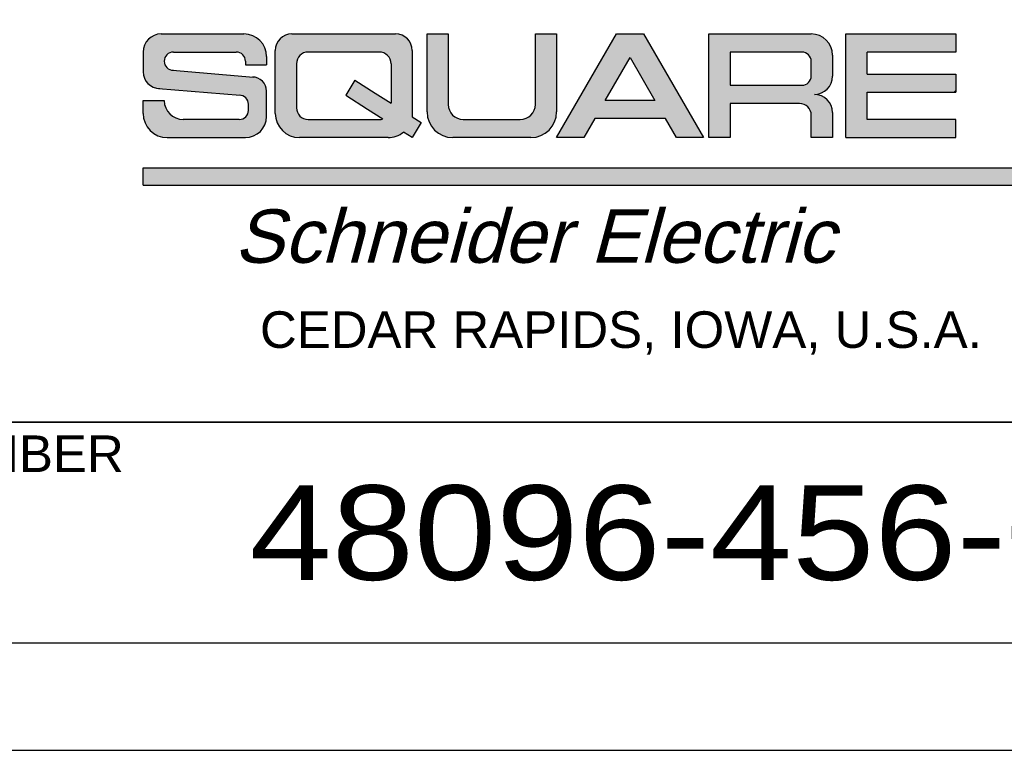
# Model space of a CAD drawing. Extents: x 0 to 17, y 0 to 11.
# Tile 44 of 67: x 14.3 to 15.9, y 0 to 1.2. Entities that reach past the tile are written whole.
import ezdxf
from ezdxf.enums import TextEntityAlignment as Align

# ---------------------------------------------------------------- set-up
doc = ezdxf.new("R2010")
doc.units = 0
doc.header["$LTSCALE"] = 0.935
doc.layers.get('0').update_dxf_attribs({"linetype": 'CONTINUOUS'})
doc.styles.add('TEXTSTYLE_0', font='arial.ttf', dxfattribs={"width": 0.8})
doc.styles.add('TEXTSTYLE_2', font='txt', dxfattribs={"width": 0.8})

# ---------------------------------------------------------------- blocks, each defined once
blk = doc.blocks.new('SQD_LOGO_BL0')
at = {"color": 2, "linetype": 'CONTINUOUS'}
for p, q in [((14.5399, 1.1849), (14.6766, 1.1849)), ((14.7561, 1.1849), (14.9276, 1.1849)), ((14.9796, 1.0559), (14.9796, 1.1849)), ((14.9796, 1.1849), (15.0146, 1.1849)), ((14.9796, 1.0559), (14.9796, 1.1849)), ((14.9796, 1.1849), (15.0146, 1.1849)), ((15.0146, 1.1849), (15.0146, 1.0684)), ((15.0146, 1.1849), (15.0146, 1.0684)), ((15.1589, 1.0684), (15.1589, 1.1849)), ((15.1589, 1.1849), (15.1939, 1.1849)), ((15.1589, 1.0684), (15.1589, 1.1849)), ((15.1589, 1.1849), (15.1939, 1.1849)), ((15.1939, 1.1849), (15.1939, 1.0559)), ((15.1939, 1.1849), (15.1939, 1.0559)), ((15.1939, 1.0134), (15.293, 1.1849)), ((15.1939, 1.0134), (15.293, 1.1849)), ((15.293, 1.1849), (15.338, 1.1849)), ((15.293, 1.1849), (15.338, 1.1849)), ((15.338, 1.1849), (15.4371, 1.0134)), ((15.338, 1.1849), (15.4371, 1.0134)), ((15.4461, 1.0134), (15.4461, 1.1849)), ((15.4461, 1.1849), (15.6154, 1.1849)), ((15.4461, 1.0134), (15.4461, 1.1849)), ((15.4461, 1.1849), (15.6154, 1.1849)), ((15.6726, 1.1849), (15.8546, 1.1849)), ((15.6726, 1.0134), (15.6726, 1.1849)), ((15.8546, 1.1849), (15.8546, 1.1549)), ((14.7286, 1.0534), (14.7286, 1.1574)), ((14.9551, 1.1574), (14.9551, 1.0479)), ((14.5099, 1.1549), (14.5099, 1.1222)), ((14.56, 1.1549), (14.664, 1.1549)), ((14.7141, 1.1474), (14.7141, 1.1336)), ((14.9006, 1.1549), (14.7831, 1.1549)), ((15.2744, 1.0749), (15.3155, 1.146)), ((15.3155, 1.146), (15.3566, 1.0749)), ((15.4811, 1.1549), (15.4811, 1.0999)), ((15.5997, 1.1549), (15.4811, 1.1549)), ((15.6504, 1.1499), (15.6504, 1.1149)), ((15.6504, 1.1499), (15.6504, 1.1149)), ((15.8546, 1.1549), (15.7076, 1.1549)), ((15.7076, 1.1184), (15.7076, 1.1549)), ((14.5587, 1.1248), (14.6926, 1.1136)), ((14.5593, 1.1247), (14.5593, 1.1248)), ((14.6791, 1.1398), (14.6791, 1.1336)), ((14.6791, 1.1336), (14.7141, 1.1336)), ((14.7636, 1.1354), (14.7636, 1.0629)), ((14.9201, 1.1354), (14.9201, 1.0702)), ((15.6154, 1.1155), (15.6154, 1.1393)), ((14.8601, 1.1084), (14.8451, 1.0834)), ((14.8601, 1.1084), (14.8936, 1.0871)), ((15.7076, 1.1184), (15.8546, 1.1184)), ((15.8546, 1.1184), (15.8546, 1.0884)), ((14.5351, 1.0948), (14.6703, 1.0836)), ((14.5363, 1.0947), (14.5363, 1.0947)), ((15.4811, 1.0999), (15.5997, 1.0999)), ((14.7141, 1.0484), (14.7141, 1.0902)), ((14.8451, 1.0834), (14.8812, 1.0604)), ((14.8936, 1.0871), (14.9201, 1.0702)), ((15.7076, 1.0884), (15.8546, 1.0884)), ((15.7076, 1.0434), (15.7076, 1.0884)), ((15.8519, 1.0884), (15.8546, 1.0911)), ((14.5099, 1.0534), (14.5099, 1.0749)), ((14.5099, 1.0749), (14.5449, 1.0749)), ((14.5449, 1.0749), (14.5449, 1.0746)), ((14.6841, 1.0585), (14.6841, 1.0685)), ((14.8812, 1.0604), (14.9065, 1.0443)), ((15.3566, 1.0749), (15.2744, 1.0749)), ((15.5958, 1.0699), (15.4811, 1.0699)), ((15.4811, 1.0699), (15.4811, 1.0134)), ((15.5958, 1.0699), (15.4811, 1.0699)), ((15.4811, 1.0699), (15.4811, 1.0134)), ((14.669, 1.0434), (14.5761, 1.0434)), ((14.7831, 1.0434), (14.9006, 1.0434)), ((14.9551, 1.0479), (14.9701, 1.0384)), ((15.0396, 1.0434), (15.1339, 1.0434)), ((15.0396, 1.0434), (15.1339, 1.0434)), ((15.2571, 1.0449), (15.2389, 1.0134)), ((15.2571, 1.0449), (15.2389, 1.0134)), ((15.3739, 1.0449), (15.2571, 1.0449)), ((15.3739, 1.0449), (15.2571, 1.0449)), ((15.3921, 1.0134), (15.3739, 1.0449)), ((15.3921, 1.0134), (15.3739, 1.0449)), ((15.6154, 1.0134), (15.6154, 1.0504)), ((15.6154, 1.0134), (15.6154, 1.0504)), ((15.6504, 1.0549), (15.6504, 1.0134)), ((15.6504, 1.0549), (15.6504, 1.0134)), ((15.8546, 1.0434), (15.7076, 1.0434)), ((15.8546, 1.0134), (15.8546, 1.0434)), ((14.9701, 1.0384), (14.9551, 1.0134)), ((14.5499, 1.0134), (14.6791, 1.0134)), ((14.9151, 1.0134), (14.7686, 1.0134)), ((14.9551, 1.0134), (14.9406, 1.0226)), ((14.9551, 1.0134), (14.9552, 1.0135)), ((15.1514, 1.0134), (15.0221, 1.0134)), ((15.1514, 1.0134), (15.0221, 1.0134)), ((15.2389, 1.0134), (15.1939, 1.0134)), ((15.2389, 1.0134), (15.1939, 1.0134)), ((15.4371, 1.0134), (15.3921, 1.0134)), ((15.4371, 1.0134), (15.3921, 1.0134)), ((15.4811, 1.0134), (15.4461, 1.0134)), ((15.4811, 1.0134), (15.4461, 1.0134)), ((15.6504, 1.0134), (15.6154, 1.0134)), ((15.6504, 1.0134), (15.6154, 1.0134)), ((15.6726, 1.0134), (15.8546, 1.0134)), ((14.5099, 0.9349), (14.5099, 0.9636)), ((14.5099, 0.9636), (16.2676, 0.9636)), ((14.5099, 0.9349), (16.2676, 0.9349))]:
    blk.add_line(p, q, dxfattribs=at)
for centre, radius, start, end in [((14.5399, 1.1549), 0.03, 90, 180), ((14.6766, 1.1474), 0.0375, 0, 90), ((14.7561, 1.1574), 0.0275, 90, 180), ((14.9276, 1.1574), 0.0275, 0, 90), ((15.6154, 1.1499), 0.035, 0, 90), ((15.6154, 1.1499), 0.035, 0, 90), ((14.56, 1.1398), 0.0151, 90, 180), ((14.664, 1.1398), 0.0151, 0, 90), ((14.7831, 1.1354), 0.0195, 90, 180), ((14.9006, 1.1354), 0.0195, 0, 90), ((15.5997, 1.1393), 0.0156, 0, 90), ((14.56, 1.1398), 0.0151, 180, 270), ((14.5374, 1.1222), 0.0275, 180, 270), ((14.6907, 1.0902), 0.0234, 0, 90), ((15.5997, 1.1155), 0.0156, 270, 360), ((15.6204, 1.1149), 0.03, 270, 360), ((15.6204, 1.1149), 0.03, 270, 360), ((14.669, 1.0685), 0.0151, 0, 90), ((15.6204, 1.0549), 0.03, 0, 90), ((15.6204, 1.0549), 0.03, 0, 90), ((14.5761, 1.0746), 0.0312, 180, 270), ((14.7831, 1.0629), 0.0195, 180, 270), ((15.0396, 1.0684), 0.025, 180, 270), ((15.0396, 1.0684), 0.025, 180, 270), ((15.1339, 1.0684), 0.025, 270, 360), ((15.1339, 1.0684), 0.025, 270, 360), ((15.5958, 1.0504), 0.0195, 0, 90), ((15.5958, 1.0504), 0.0195, 0, 90), ((14.5499, 1.0534), 0.04, 180, 270), ((14.669, 1.0585), 0.0151, 270, 360), ((14.6791, 1.0484), 0.035, 270, 360), ((14.7686, 1.0534), 0.04, 180, 270), ((14.9006, 1.0629), 0.0195, 270, 287.6946), ((15.0221, 1.0559), 0.0425, 180, 270), ((15.0221, 1.0559), 0.0425, 180, 270), ((15.1514, 1.0559), 0.0425, 270, 360), ((15.1514, 1.0559), 0.0425, 270, 360), ((14.9151, 1.0534), 0.04, 270, 309.6632)]:
    blk.add_arc(centre, radius, start, end, dxfattribs=at)
for points in [[(14.5156, 1.1725), (14.5222, 1.1792), (14.6987, 1.1777)], [(14.6987, 1.1777), (14.707, 1.1694), (14.5156, 1.1725)], [(14.5222, 1.1792), (14.5306, 1.1834), (14.6882, 1.1831)], [(14.6882, 1.1831), (14.6987, 1.1777), (14.5222, 1.1792)], [(14.5306, 1.1834), (14.5399, 1.1849), (14.6766, 1.1849)], [(14.6766, 1.1849), (14.6882, 1.1831), (14.5306, 1.1834)], [(14.7307, 1.1679), (14.7367, 1.1768), (14.9471, 1.1768)], [(14.9471, 1.1768), (14.953, 1.1679), (14.7307, 1.1679)], [(14.7367, 1.1768), (14.7456, 1.1828), (14.9381, 1.1828)], [(14.9381, 1.1828), (14.9471, 1.1768), (14.7367, 1.1768)], [(14.7456, 1.1828), (14.7561, 1.1849), (14.9276, 1.1849)], [(14.9276, 1.1849), (14.9381, 1.1828), (14.7456, 1.1828)], [(15.0146, 1.0684), (14.9796, 1.0559), (15.0146, 1.1849)], [(14.9796, 1.0559), (14.9796, 1.1849), (15.0146, 1.1849)], [(15.1589, 1.0684), (15.1939, 1.1849), (15.157, 1.0588)], [(15.1939, 1.1849), (15.1939, 1.0559), (15.157, 1.0588)], [(15.1589, 1.0684), (15.1589, 1.1849), (15.1939, 1.1849)], [(15.3155, 1.146), (15.1939, 1.0134), (15.338, 1.1849)], [(15.1939, 1.0134), (15.293, 1.1849), (15.338, 1.1849)], [(15.3155, 1.146), (15.338, 1.1849), (15.3566, 1.0749)], [(15.3566, 1.0749), (15.338, 1.1849), (15.3739, 1.0449)], [(15.3739, 1.0449), (15.338, 1.1849), (15.3921, 1.0134)], [(15.338, 1.1849), (15.4371, 1.0134), (15.3921, 1.0134)], [(15.6154, 1.1849), (15.4811, 1.1549), (15.4461, 1.1849)], [(15.4461, 1.0134), (15.4461, 1.1849), (15.4811, 1.1549)], [(15.6262, 1.1832), (15.4811, 1.1549), (15.6154, 1.1849)], [(15.6359, 1.1782), (15.4811, 1.1549), (15.6262, 1.1832)], [(15.6437, 1.1705), (15.4811, 1.1549), (15.6359, 1.1782)], [(15.8546, 1.1849), (15.7076, 1.1549), (15.6726, 1.1849)], [(15.6726, 1.0134), (15.6726, 1.1849), (15.7076, 1.1549)], [(15.8546, 1.1849), (15.8546, 1.1549), (15.7076, 1.1549)], [(14.5099, 1.1549), (14.5113, 1.1642), (14.7123, 1.159)], [(14.5099, 1.1549), (14.7123, 1.159), (14.56, 1.1549)], [(14.5113, 1.1642), (14.5156, 1.1725), (14.707, 1.1694)], [(14.707, 1.1694), (14.7123, 1.159), (14.5113, 1.1642)], [(14.56, 1.1549), (14.7123, 1.159), (14.664, 1.1549)], [(14.664, 1.1549), (14.7123, 1.159), (14.6716, 1.1529)], [(14.7123, 1.159), (14.7141, 1.1474), (14.6716, 1.1529)], [(14.7286, 1.1574), (14.7307, 1.1679), (14.953, 1.1679)], [(14.953, 1.1679), (14.9551, 1.1574), (14.7286, 1.1574)], [(14.9551, 1.1574), (14.7831, 1.1549), (14.7286, 1.1574)], [(14.7831, 1.1549), (14.7757, 1.1534), (14.7286, 1.1574)], [(14.7757, 1.1534), (14.7693, 1.1492), (14.7286, 1.1574)], [(14.7693, 1.1492), (14.7651, 1.1428), (14.7286, 1.1574)], [(14.7286, 1.0534), (14.7286, 1.1574), (14.7651, 1.1428)], [(14.7831, 1.1549), (14.9551, 1.1574), (14.9006, 1.1549)], [(14.9006, 1.1549), (14.9551, 1.1574), (14.9081, 1.1534)], [(14.9081, 1.1534), (14.9551, 1.1574), (14.9144, 1.1492)], [(14.9144, 1.1492), (14.9551, 1.1574), (14.9186, 1.1428)], [(14.9186, 1.1428), (14.9551, 1.1574), (14.9201, 1.1354)], [(14.9201, 1.1354), (14.9551, 1.1574), (14.9201, 1.0702)], [(14.9551, 1.1574), (14.9551, 1.0479), (14.9201, 1.0702)], [(15.6487, 1.1607), (15.4811, 1.1549), (15.6437, 1.1705)], [(15.4811, 1.1549), (15.6487, 1.1607), (15.5997, 1.1549)], [(15.5997, 1.1549), (15.6487, 1.1607), (15.6076, 1.1528)], [(15.6487, 1.1607), (15.6504, 1.1499), (15.6076, 1.1528)], [(14.56, 1.1549), (14.5524, 1.1529), (14.5099, 1.1549)], [(14.5099, 1.1222), (14.5099, 1.1549), (14.5524, 1.1529)], [(14.5469, 1.1473), (14.5099, 1.1222), (14.5524, 1.1529)], [(14.5449, 1.1398), (14.5099, 1.1222), (14.5469, 1.1473)], [(14.6771, 1.1473), (14.6716, 1.1529), (14.7141, 1.1474)], [(14.6771, 1.1473), (14.7141, 1.1474), (14.6791, 1.1398)], [(14.6791, 1.1398), (14.7141, 1.1474), (14.6791, 1.1336)], [(14.7141, 1.1474), (14.7141, 1.1336), (14.6791, 1.1336)], [(14.7636, 1.1354), (14.7286, 1.0534), (14.7651, 1.1428)], [(15.2744, 1.0749), (15.1939, 1.0134), (15.3155, 1.146)], [(15.4811, 1.0999), (15.4461, 1.0134), (15.4811, 1.1549)], [(15.6133, 1.1471), (15.6076, 1.1528), (15.6504, 1.1499)], [(15.6133, 1.1471), (15.6504, 1.1499), (15.6154, 1.1393)], [(15.6154, 1.1393), (15.6504, 1.1499), (15.6154, 1.1155)], [(15.6504, 1.1499), (15.6504, 1.1149), (15.6154, 1.1155)], [(15.7076, 1.1184), (15.6726, 1.0134), (15.7076, 1.1549)], [(14.5469, 1.1322), (14.5099, 1.1222), (14.5449, 1.1398)], [(14.5524, 1.1267), (14.5099, 1.1222), (14.5469, 1.1322)], [(14.5587, 1.1248), (14.5099, 1.1222), (14.5524, 1.1267)], [(14.5587, 1.1248), (14.6907, 1.1136), (14.5099, 1.1222)], [(14.7636, 1.0629), (14.7286, 1.0534), (14.7636, 1.1354)], [(14.512, 1.1117), (14.5099, 1.1222), (14.6907, 1.1136)], [(14.6996, 1.1119), (14.512, 1.1117), (14.6907, 1.1136)], [(14.6996, 1.1119), (14.7072, 1.1068), (14.512, 1.1117)], [(14.5179, 1.1028), (14.512, 1.1117), (14.7072, 1.1068)], [(14.8451, 1.0834), (14.8601, 1.1084), (14.8936, 1.0871)], [(15.6133, 1.1077), (15.6154, 1.1155), (15.6504, 1.1149)], [(15.6504, 1.1149), (15.6489, 1.1056), (15.6133, 1.1077)], [(15.7076, 1.0884), (15.6726, 1.0134), (15.7076, 1.1184)], [(15.8546, 1.1184), (15.8546, 1.0884), (15.7076, 1.0884)], [(15.8546, 1.1184), (15.7076, 1.0884), (15.7076, 1.1184)], [(14.7072, 1.1068), (14.7123, 1.0992), (14.5179, 1.1028)], [(14.5268, 1.0968), (14.5179, 1.1028), (14.7123, 1.0992)], [(14.5268, 1.0968), (14.7123, 1.0992), (14.5374, 1.0947)], [(14.7123, 1.0992), (14.7141, 1.0902), (14.5374, 1.0947)], [(14.6703, 1.0836), (14.5374, 1.0947), (14.7141, 1.0902)], [(15.4811, 1.0699), (15.4461, 1.0134), (15.4811, 1.0999)], [(15.6446, 1.0973), (15.4811, 1.0699), (15.5997, 1.0999)], [(15.5997, 1.0999), (15.4811, 1.0699), (15.4811, 1.0999)], [(15.638, 1.0906), (15.4811, 1.0699), (15.6446, 1.0973)], [(15.6076, 1.102), (15.6489, 1.1056), (15.5997, 1.0999)], [(15.6489, 1.1056), (15.6446, 1.0973), (15.5997, 1.0999)], [(15.6076, 1.102), (15.6133, 1.1077), (15.6489, 1.1056)], [(14.6703, 1.0836), (14.7141, 1.0902), (14.6766, 1.0816)], [(14.6766, 1.0816), (14.7141, 1.0902), (14.6821, 1.0761)], [(14.6821, 1.0761), (14.7141, 1.0902), (14.6841, 1.0685)], [(14.6841, 1.0585), (14.7141, 1.0902), (14.6821, 1.0509)], [(14.7141, 1.0902), (14.7141, 1.0484), (14.6821, 1.0509)], [(14.6841, 1.0685), (14.7141, 1.0902), (14.6841, 1.0585)], [(14.8936, 1.0871), (14.9201, 1.0702), (14.8451, 1.0834)], [(14.8812, 1.0604), (14.8451, 1.0834), (14.9201, 1.0702)], [(15.6296, 1.0864), (15.4811, 1.0699), (15.638, 1.0906)], [(15.6204, 1.0849), (15.4811, 1.0699), (15.6296, 1.0864)], [(15.6296, 1.0834), (15.4811, 1.0699), (15.6204, 1.0849)], [(15.638, 1.0792), (15.4811, 1.0699), (15.6296, 1.0834)], [(15.6446, 1.0725), (15.4811, 1.0699), (15.638, 1.0792)], [(15.7076, 1.0434), (15.6726, 1.0134), (15.7076, 1.0884)], [(14.5099, 1.0534), (14.5099, 1.0749), (14.5449, 1.0746)], [(14.5464, 1.065), (14.5099, 1.0534), (14.5449, 1.0746)], [(14.5508, 1.0563), (14.5099, 1.0534), (14.5464, 1.065)], [(14.7651, 1.0554), (14.7286, 1.0534), (14.7636, 1.0629)], [(14.8812, 1.0604), (14.9201, 1.0702), (14.9551, 1.0479)], [(14.9065, 1.0443), (14.8812, 1.0604), (14.9551, 1.0479)], [(15.0165, 1.0588), (14.9796, 1.0559), (15.0146, 1.0684)], [(15.2571, 1.0449), (15.1939, 1.0134), (15.2744, 1.0749)], [(15.3566, 1.0749), (15.2571, 1.0449), (15.2744, 1.0749)], [(15.2571, 1.0449), (15.3566, 1.0749), (15.3739, 1.0449)], [(15.4811, 1.0699), (15.4811, 1.0134), (15.4461, 1.0134)], [(15.4811, 1.0699), (15.6446, 1.0725), (15.5958, 1.0699)], [(15.5958, 1.0699), (15.6446, 1.0725), (15.6033, 1.0684)], [(15.6033, 1.0684), (15.6446, 1.0725), (15.6096, 1.0642)], [(15.6446, 1.0725), (15.6489, 1.0642), (15.6096, 1.0642)], [(15.6139, 1.0578), (15.6096, 1.0642), (15.6489, 1.0642)], [(15.6489, 1.0642), (15.6504, 1.0549), (15.6139, 1.0578)], [(14.5508, 1.0563), (14.5577, 1.0494), (14.5099, 1.0534)], [(14.5118, 1.041), (14.5099, 1.0534), (14.5577, 1.0494)], [(14.5665, 1.0449), (14.5118, 1.041), (14.5577, 1.0494)], [(14.5761, 1.0434), (14.5118, 1.041), (14.5665, 1.0449)], [(14.669, 1.0434), (14.5118, 1.041), (14.5761, 1.0434)], [(14.5118, 1.041), (14.669, 1.0434), (14.7124, 1.0376)], [(14.6766, 1.0454), (14.7141, 1.0484), (14.669, 1.0434)], [(14.7141, 1.0484), (14.7124, 1.0376), (14.669, 1.0434)], [(14.6766, 1.0454), (14.6821, 1.0509), (14.7141, 1.0484)], [(14.7651, 1.0554), (14.7693, 1.0491), (14.7286, 1.0534)], [(14.7306, 1.041), (14.7286, 1.0534), (14.7693, 1.0491)], [(14.7757, 1.0449), (14.7306, 1.041), (14.7693, 1.0491)], [(14.7831, 1.0434), (14.7306, 1.041), (14.7757, 1.0449)], [(14.9006, 1.0434), (14.7306, 1.041), (14.7831, 1.0434)], [(14.7306, 1.041), (14.9006, 1.0434), (14.9701, 1.0384)], [(14.9006, 1.0434), (14.9026, 1.0435), (14.9701, 1.0384)], [(14.9046, 1.0438), (14.9551, 1.0479), (14.9026, 1.0435)], [(14.9551, 1.0479), (14.9701, 1.0384), (14.9026, 1.0435)], [(14.9065, 1.0443), (14.9551, 1.0479), (14.9046, 1.0438)], [(15.0165, 1.0588), (15.0219, 1.0507), (14.9796, 1.0559)], [(14.9817, 1.0428), (14.9796, 1.0559), (15.0219, 1.0507)], [(15.03, 1.0453), (14.9817, 1.0428), (15.0219, 1.0507)], [(15.0396, 1.0434), (14.9817, 1.0428), (15.03, 1.0453)], [(15.1339, 1.0434), (14.9817, 1.0428), (15.0396, 1.0434)], [(14.9817, 1.0428), (15.1339, 1.0434), (15.1918, 1.0428)], [(14.9877, 1.0309), (14.9817, 1.0428), (15.1918, 1.0428)], [(15.1918, 1.0428), (15.1857, 1.0309), (14.9877, 1.0309)], [(15.1339, 1.0434), (15.1434, 1.0453), (15.1918, 1.0428)], [(15.1515, 1.0507), (15.1939, 1.0559), (15.1434, 1.0453)], [(15.1939, 1.0559), (15.1918, 1.0428), (15.1434, 1.0453)], [(15.1515, 1.0507), (15.157, 1.0588), (15.1939, 1.0559)], [(15.2571, 1.0449), (15.2389, 1.0134), (15.1939, 1.0134)], [(15.6154, 1.0504), (15.6139, 1.0578), (15.6504, 1.0549)], [(15.6154, 1.0504), (15.6504, 1.0549), (15.6154, 1.0134)], [(15.6504, 1.0549), (15.6504, 1.0134), (15.6154, 1.0134)], [(15.8546, 1.0434), (15.6726, 1.0134), (15.7076, 1.0434)], [(15.8546, 1.0434), (15.8546, 1.0134), (15.6726, 1.0134)], [(14.5175, 1.0299), (14.5118, 1.041), (14.7124, 1.0376)], [(14.7124, 1.0376), (14.7074, 1.0278), (14.5175, 1.0299)], [(14.5264, 1.021), (14.5175, 1.0299), (14.7074, 1.0278)], [(14.7074, 1.0278), (14.6997, 1.0201), (14.5264, 1.021)], [(14.7363, 1.0299), (14.7306, 1.041), (14.9701, 1.0384)], [(14.7363, 1.0299), (14.9701, 1.0384), (14.9406, 1.0226)], [(14.7451, 1.021), (14.7363, 1.0299), (14.9406, 1.0226)], [(14.9701, 1.0384), (14.9551, 1.0134), (14.9406, 1.0226)], [(14.9971, 1.0215), (14.9877, 1.0309), (15.1857, 1.0309)], [(15.1857, 1.0309), (15.1763, 1.0215), (14.9971, 1.0215)], [(14.5375, 1.0153), (14.5264, 1.021), (14.6997, 1.0201)], [(14.6997, 1.0201), (14.6899, 1.0151), (14.5375, 1.0153)], [(14.5499, 1.0134), (14.5375, 1.0153), (14.6899, 1.0151)], [(14.6899, 1.0151), (14.6791, 1.0134), (14.5499, 1.0134)], [(14.9406, 1.0226), (14.9329, 1.0176), (14.7451, 1.021)], [(14.7563, 1.0153), (14.7451, 1.021), (14.9329, 1.0176)], [(14.9329, 1.0176), (14.9243, 1.0145), (14.7563, 1.0153)], [(14.7686, 1.0134), (14.7563, 1.0153), (14.9243, 1.0145)], [(14.9243, 1.0145), (14.9151, 1.0134), (14.7686, 1.0134)], [(15.009, 1.0155), (14.9971, 1.0215), (15.1763, 1.0215)], [(15.1763, 1.0215), (15.1645, 1.0155), (15.009, 1.0155)], [(15.0221, 1.0134), (15.009, 1.0155), (15.1645, 1.0155)], [(15.1645, 1.0155), (15.1514, 1.0134), (15.0221, 1.0134)], [(14.5099, 0.9349), (14.5099, 0.9636), (16.2676, 0.9636)], [(16.2676, 0.9636), (16.2676, 0.9349), (14.5099, 0.9349)]]:
    blk.add_solid(points, dxfattribs=at)

msp = doc.modelspace()

# ---------------------------------------------------------------- linework, layer by layer
at = {"color": 4, "linetype": 'CONTINUOUS'}
for p, q in [((13.6469, 0.5425), (16.2719, 0.5425)), ((13.647, 0.5432), (16.7622, 0.5432)), ((13.6469, 0.1775), (16.2719, 0.1775))]:
    msp.add_line(p, q, dxfattribs=at)
at = {"color": 7, "linetype": 'CONTINUOUS'}
msp.add_line((0, 0), (17, 0), dxfattribs=at)
at = {"color": 4, "linetype": 'CONTINUOUS'}
msp.add_open_spline([(0.2175, 10.8), (0.2175, 10.8), (0.2175, 10.8), (0.2175, 10.8), (0.2175, 10.8), (0.2175, 10.8), (0.2175, 10.8), (0.2176, 10.8), (0.2176, 10.8), (0.2176, 10.8), (0.2177, 10.8), (0.2178, 10.8), (0.2178, 10.8), (0.2179, 10.8), (0.218, 10.8), (0.2181, 10.8), (0.2183, 10.8), (0.2185, 10.8), (0.2188, 10.8), (0.219, 10.8), (0.2193, 10.8), (0.2196, 10.8), (0.22, 10.8), (0.2205, 10.8), (0.221, 10.8), (0.2217, 10.8), (0.2225, 10.8), (0.2236, 10.8), (0.2246, 10.8), (0.2256, 10.8), (0.2266, 10.8), (0.2279, 10.8), (0.2296, 10.8), (0.2316, 10.8), (0.2337, 10.8), (0.2357, 10.8), (0.2377, 10.8), (0.2397, 10.8), (0.2424, 10.8), (0.2458, 10.8), (0.2498, 10.8), (0.2539, 10.8), (0.2579, 10.8), (0.2619, 10.8), (0.2673, 10.8), (0.274, 10.8), (0.2821, 10.8), (0.2902, 10.8), (0.2983, 10.8), (0.3064, 10.8), (0.3144, 10.8), (0.3225, 10.8), (0.3333, 10.8), (0.3468, 10.8), (0.3629, 10.8), (0.3791, 10.8), (0.3952, 10.8), (0.4114, 10.8), (0.4275, 10.8), (0.4491, 10.8), (0.476, 10.8), (0.5083, 10.8), (0.5406, 10.8), (0.573, 10.8), (0.6053, 10.8), (0.6376, 10.8), (0.6699, 10.8), (0.7022, 10.8), (0.7453, 10.8), (0.7991, 10.8), (0.8638, 10.8), (0.9284, 10.8), (0.993, 10.8), (1.0577, 10.8), (1.1223, 10.8), (1.1869, 10.8), (1.2731, 10.8), (1.3808, 10.8), (1.5101, 10.8), (1.6393, 10.8), (1.7686, 10.8), (1.8978, 10.8), (2.0271, 10.8), (2.1563, 10.8), (2.2856, 10.8), (2.4148, 10.8), (2.5872, 10.8), (2.8026, 10.8), (3.0611, 10.8), (3.3196, 10.8), (3.5781, 10.8), (3.8366, 10.8), (4.0952, 10.8), (4.3537, 10.8), (4.6122, 10.8), (4.9569, 10.8), (5.3877, 10.8), (5.9047, 10.8), (6.4217, 10.8), (6.9388, 10.8), (7.4558, 10.8), (7.9728, 10.8), (8.4898, 10.8), (9.0069, 10.8), (9.5239, 10.8), (10.0409, 10.8), (10.5579, 10.8), (11.0749, 10.8), (11.592, 10.8), (12.0228, 10.8), (12.3675, 10.8), (12.626, 10.8), (12.8845, 10.8), (13.143, 10.8), (13.4015, 10.8), (13.66, 10.8), (13.9185, 10.8), (14.1771, 10.8), (14.3925, 10.8), (14.5648, 10.8), (14.6941, 10.8), (14.8233, 10.8), (14.9526, 10.8), (15.0818, 10.8), (15.2111, 10.8), (15.3404, 10.8), (15.4696, 10.8), (15.5989, 10.8), (15.7066, 10.8), (15.7927, 10.8), (15.8574, 10.8), (15.922, 10.8), (15.9866, 10.8), (16.0513, 10.8), (16.1159, 10.8), (16.1805, 10.8), (16.2344, 10.8), (16.2775, 10.8), (16.3098, 10.8), (16.3421, 10.8), (16.3744, 10.8), (16.4067, 10.8), (16.439, 10.8), (16.4713, 10.8), (16.5037, 10.8), (16.5306, 10.8), (16.5521, 10.8), (16.5683, 10.8), (16.5844, 10.8), (16.6006, 10.8), (16.6168, 10.8), (16.6329, 10.8), (16.6464, 10.8), (16.6571, 10.8), (16.6652, 10.8), (16.6733, 10.8), (16.6814, 10.8), (16.6895, 10.8), (16.6975, 10.8), (16.7056, 10.8), (16.7123, 10.8), (16.7177, 10.8), (16.7218, 10.8), (16.7258, 10.8), (16.7298, 10.8), (16.7339, 10.8), (16.7373, 10.8), (16.7399, 10.8), (16.742, 10.8), (16.744, 10.8), (16.746, 10.8), (16.748, 10.8), (16.75, 10.8), (16.7517, 10.8), (16.7531, 10.8), (16.7541, 10.8), (16.7551, 10.8), (16.7561, 10.8), (16.7571, 10.8), (16.758, 10.8), (16.7586, 10.8), (16.7591, 10.8), (16.7596, 10.8), (16.7601, 10.8), (16.7604, 10.8), (16.7606, 10.8), (16.7609, 10.8), (16.7612, 10.8), (16.7614, 10.8), (16.7615, 10.8), (16.7617, 10.8), (16.7618, 10.8), (16.7618, 10.8), (16.7619, 10.8), (16.762, 10.8), (16.762, 10.8), (16.7621, 10.8), (16.7621, 10.8), (16.7621, 10.8), (16.7621, 10.8), (16.7621, 10.8), (16.7622, 10.8), (16.7622, 10.8), (16.7622, 10.8), (16.7622, 10.8), (16.7622, 10.8), (16.7622, 10.8), (16.7622, 10.8), (16.7622, 10.8), (16.7622, 10.8), (16.7622, 10.7999), (16.7622, 10.7999), (16.7622, 10.7999), (16.7622, 10.7998), (16.7622, 10.7998), (16.7622, 10.7997), (16.7622, 10.7997), (16.7622, 10.7996), (16.7622, 10.7995), (16.7622, 10.7994), (16.7622, 10.7992), (16.7622, 10.799), (16.7622, 10.7989), (16.7622, 10.7986), (16.7622, 10.7984), (16.7622, 10.7981), (16.7622, 10.7977), (16.7622, 10.7973), (16.7622, 10.7968), (16.7622, 10.7961), (16.7622, 10.7955), (16.7622, 10.7948), (16.7622, 10.7942), (16.7622, 10.7933), (16.7622, 10.7922), (16.7622, 10.7909), (16.7622, 10.7896), (16.7622, 10.7883), (16.7622, 10.787), (16.7622, 10.7857), (16.7622, 10.784), (16.7622, 10.7818), (16.7622, 10.7793), (16.7622, 10.7767), (16.7622, 10.7741), (16.7622, 10.7715), (16.7622, 10.768), (16.7622, 10.7637), (16.7622, 10.7585), (16.7622, 10.7533), (16.7622, 10.7481), (16.7622, 10.7429), (16.7622, 10.7378), (16.7622, 10.7326), (16.7622, 10.7257), (16.7622, 10.717), (16.7622, 10.7066), (16.7622, 10.6963), (16.7622, 10.6859), (16.7622, 10.6755), (16.7622, 10.6651), (16.7622, 10.6513), (16.7622, 10.634), (16.7622, 10.6133), (16.7622, 10.5925), (16.7622, 10.5718), (16.7622, 10.551), (16.7622, 10.5303), (16.7622, 10.5095), (16.7622, 10.4888), (16.7622, 10.4611), (16.7622, 10.4266), (16.7622, 10.3851), (16.7622, 10.3436), (16.7622, 10.3021), (16.7622, 10.2606), (16.7622, 10.2191), (16.7622, 10.1776), (16.7622, 10.1223), (16.7622, 10.0531), (16.7622, 9.9701), (16.7622, 9.8871), (16.7622, 9.8041), (16.7622, 9.7211), (16.7622, 9.6382), (16.7622, 9.5552), (16.7622, 9.4722), (16.7622, 9.3892), (16.7622, 9.2785), (16.7622, 9.1402), (16.7622, 8.9742), (16.7622, 8.8083), (16.7622, 8.6423), (16.7622, 8.4763), (16.7622, 8.3103), (16.7622, 8.1444), (16.7622, 7.9784), (16.7622, 7.7571), (16.7622, 7.4805), (16.7622, 7.1485), (16.7622, 6.8165), (16.7622, 6.4846), (16.7622, 6.1526), (16.7622, 5.8207), (16.7622, 5.4887), (16.7622, 5.1568), (16.7622, 4.8248), (16.7622, 4.4929), (16.7622, 4.1609), (16.7622, 3.8289), (16.7622, 3.497), (16.7622, 3.2204), (16.7622, 2.9991), (16.7622, 2.8331), (16.7622, 2.6671), (16.7622, 2.5011), (16.7622, 2.3352), (16.7622, 2.1692), (16.7622, 2.0032), (16.7622, 1.8372), (16.7622, 1.6989), (16.7622, 1.5883), (16.7622, 1.5053), (16.7622, 1.4223), (16.7622, 1.3393), (16.7622, 1.2563), (16.7622, 1.1733), (16.7622, 1.0903), (16.7622, 1.0073), (16.7622, 0.9243), (16.7622, 0.8552), (16.7622, 0.7999), (16.7622, 0.7584), (16.7622, 0.7169), (16.7622, 0.6754), (16.7622, 0.6339), (16.7622, 0.5924), (16.7622, 0.5509), (16.7622, 0.5163), (16.7622, 0.4887), (16.7622, 0.4679), (16.7622, 0.4472), (16.7622, 0.4264), (16.7622, 0.4057), (16.7622, 0.3849), (16.7622, 0.3642), (16.7622, 0.3434), (16.7622, 0.3261), (16.7622, 0.3123), (16.7622, 0.3019), (16.7622, 0.2916), (16.7622, 0.2812), (16.7622, 0.2708), (16.7622, 0.2604), (16.7622, 0.2518), (16.7622, 0.2449), (16.7622, 0.2397), (16.7622, 0.2345), (16.7622, 0.2293), (16.7622, 0.2241), (16.7622, 0.2189), (16.7622, 0.2138), (16.7622, 0.2094), (16.7622, 0.206), (16.7622, 0.2034), (16.7622, 0.2008), (16.7622, 0.1982), (16.7622, 0.1956), (16.7622, 0.1934), (16.7622, 0.1917), (16.7622, 0.1904), (16.7622, 0.1891), (16.7622, 0.1878), (16.7622, 0.1865), (16.7622, 0.1852), (16.7622, 0.1841), (16.7622, 0.1833), (16.7622, 0.1826), (16.7622, 0.182), (16.7622, 0.1813), (16.7622, 0.1807), (16.7622, 0.1801), (16.7622, 0.1797), (16.7622, 0.1794), (16.7622, 0.1791), (16.7622, 0.1788), (16.7622, 0.1786), (16.7622, 0.1784), (16.7622, 0.1783), (16.7622, 0.1781), (16.7622, 0.178), (16.7622, 0.1779), (16.7622, 0.1778), (16.7622, 0.1777), (16.7622, 0.1776), (16.7622, 0.1776), (16.7622, 0.1776), (16.7622, 0.1775), (16.7622, 0.1775), (16.7622, 0.1775), (16.7622, 0.1775), (16.7622, 0.1775), (16.7622, 0.1775), (16.7622, 0.1775), (16.7622, 0.1774), (16.7622, 0.1774), (16.7622, 0.1774), (16.7622, 0.1774), (16.7621, 0.1774), (16.7621, 0.1774), (16.7621, 0.1774), (16.7621, 0.1774), (16.7621, 0.1774), (16.762, 0.1774), (16.762, 0.1774), (16.7619, 0.1774), (16.7618, 0.1774), (16.7618, 0.1774), (16.7617, 0.1774), (16.7615, 0.1774), (16.7614, 0.1774), (16.7612, 0.1774), (16.7609, 0.1774), (16.7606, 0.1774), (16.7604, 0.1774), (16.7601, 0.1774), (16.7596, 0.1774), (16.7591, 0.1774), (16.7586, 0.1774), (16.758, 0.1774), (16.7571, 0.1774), (16.7561, 0.1774), (16.7551, 0.1774), (16.7541, 0.1774), (16.7531, 0.1774), (16.7517, 0.1774), (16.75, 0.1774), (16.748, 0.1774), (16.746, 0.1774), (16.744, 0.1774), (16.742, 0.1774), (16.7399, 0.1774), (16.7373, 0.1774), (16.7339, 0.1774), (16.7298, 0.1774), (16.7258, 0.1774), (16.7218, 0.1774), (16.7177, 0.1774), (16.7123, 0.1774), (16.7056, 0.1774), (16.6975, 0.1774), (16.6895, 0.1774), (16.6814, 0.1774), (16.6733, 0.1774), (16.6652, 0.1774), (16.6571, 0.1774), (16.6464, 0.1774), (16.6329, 0.1774), (16.6168, 0.1774), (16.6006, 0.1774), (16.5844, 0.1774), (16.5683, 0.1774), (16.5521, 0.1774), (16.5306, 0.1774), (16.5037, 0.1774), (16.4713, 0.1774), (16.439, 0.1774), (16.4067, 0.1774), (16.3744, 0.1774), (16.3421, 0.1774), (16.3098, 0.1774), (16.2775, 0.1774), (16.2344, 0.1774), (16.1805, 0.1774), (16.1159, 0.1774), (16.0513, 0.1774), (15.9866, 0.1774), (15.922, 0.1774), (15.8574, 0.1774), (15.7927, 0.1774), (15.7066, 0.1774), (15.5989, 0.1774), (15.4696, 0.1774), (15.3404, 0.1774), (15.2111, 0.1774), (15.0818, 0.1774), (14.9526, 0.1774), (14.8233, 0.1774), (14.6941, 0.1774), (14.5648, 0.1774), (14.3925, 0.1774), (14.1771, 0.1774), (13.9185, 0.1774), (13.66, 0.1774), (13.4015, 0.1774), (13.143, 0.1774), (12.8845, 0.1774), (12.626, 0.1774), (12.3675, 0.1774), (12.0228, 0.1774), (11.592, 0.1774), (11.0749, 0.1774), (10.5579, 0.1774), (10.0409, 0.1774), (9.5239, 0.1774), (9.0069, 0.1774), (8.4898, 0.1774), (7.9728, 0.1774), (7.4558, 0.1774), (6.9388, 0.1774), (6.4217, 0.1774), (5.9047, 0.1774), (5.3877, 0.1774), (4.9569, 0.1774), (4.6122, 0.1774), (4.3537, 0.1774), (4.0952, 0.1774), (3.8366, 0.1774), (3.5781, 0.1774), (3.3196, 0.1774), (3.0611, 0.1774), (2.8026, 0.1774), (2.5872, 0.1774), (2.4148, 0.1774), (2.2856, 0.1774), (2.1563, 0.1774), (2.0271, 0.1774), (1.8978, 0.1774), (1.7686, 0.1774), (1.6393, 0.1774), (1.5101, 0.1774), (1.3808, 0.1774), (1.2731, 0.1774), (1.1869, 0.1774), (1.1223, 0.1774), (1.0577, 0.1774), (0.993, 0.1774), (0.9284, 0.1774), (0.8638, 0.1774), (0.7991, 0.1774), (0.7453, 0.1774), (0.7022, 0.1774), (0.6699, 0.1774), (0.6376, 0.1774), (0.6053, 0.1774), (0.573, 0.1774), (0.5406, 0.1774), (0.5083, 0.1774), (0.476, 0.1774), (0.4491, 0.1774), (0.4275, 0.1774), (0.4114, 0.1774), (0.3952, 0.1774), (0.3791, 0.1774), (0.3629, 0.1774), (0.3468, 0.1774), (0.3333, 0.1774), (0.3225, 0.1774), (0.3144, 0.1774), (0.3064, 0.1774), (0.2983, 0.1774), (0.2902, 0.1774), (0.2821, 0.1774), (0.274, 0.1774), (0.2673, 0.1774), (0.2619, 0.1774), (0.2579, 0.1774), (0.2539, 0.1774), (0.2498, 0.1774), (0.2458, 0.1774), (0.2424, 0.1774), (0.2397, 0.1774), (0.2377, 0.1774), (0.2357, 0.1774), (0.2337, 0.1774), (0.2316, 0.1774), (0.2296, 0.1774), (0.2279, 0.1774), (0.2266, 0.1774), (0.2256, 0.1774), (0.2246, 0.1774), (0.2236, 0.1774), (0.2225, 0.1774), (0.2217, 0.1774), (0.221, 0.1774), (0.2205, 0.1774), (0.22, 0.1774), (0.2196, 0.1774), (0.2193, 0.1774), (0.219, 0.1774), (0.2188, 0.1774), (0.2185, 0.1774), (0.2183, 0.1774), (0.2181, 0.1774), (0.218, 0.1774), (0.2179, 0.1774), (0.2178, 0.1774), (0.2178, 0.1774), (0.2177, 0.1774), (0.2176, 0.1774), (0.2176, 0.1774), (0.2176, 0.1774), (0.2175, 0.1774), (0.2175, 0.1774), (0.2175, 0.1774), (0.2175, 0.1774), (0.2175, 0.1774), (0.2175, 0.1774), (0.2175, 0.1774), (0.2175, 0.1775), (0.2175, 0.1775), (0.2175, 0.1775), (0.2175, 0.1775), (0.2175, 0.1775), (0.2175, 0.1775), (0.2175, 0.1775), (0.2175, 0.1776), (0.2175, 0.1776), (0.2175, 0.1776), (0.2175, 0.1777), (0.2175, 0.1778), (0.2175, 0.1779), (0.2175, 0.178), (0.2175, 0.1781), (0.2175, 0.1783), (0.2175, 0.1784), (0.2175, 0.1786), (0.2175, 0.1788), (0.2175, 0.1791), (0.2175, 0.1794), (0.2175, 0.1797), (0.2175, 0.1801), (0.2175, 0.1807), (0.2175, 0.1813), (0.2175, 0.182), (0.2175, 0.1826), (0.2175, 0.1833), (0.2175, 0.1841), (0.2175, 0.1852), (0.2175, 0.1865), (0.2175, 0.1878), (0.2175, 0.1891), (0.2175, 0.1904), (0.2175, 0.1917), (0.2175, 0.1934), (0.2175, 0.1956), (0.2175, 0.1982), (0.2175, 0.2008), (0.2175, 0.2034), (0.2175, 0.206), (0.2175, 0.2094), (0.2175, 0.2138), (0.2175, 0.2189), (0.2175, 0.2241), (0.2175, 0.2293), (0.2175, 0.2345), (0.2175, 0.2397), (0.2175, 0.2449), (0.2175, 0.2518), (0.2175, 0.2604), (0.2175, 0.2708), (0.2175, 0.2812), (0.2175, 0.2916), (0.2175, 0.3019), (0.2175, 0.3123), (0.2175, 0.3261), (0.2175, 0.3434), (0.2175, 0.3642), (0.2175, 0.3849), (0.2175, 0.4057), (0.2175, 0.4264), (0.2175, 0.4472), (0.2175, 0.4679), (0.2175, 0.4887), (0.2175, 0.5163), (0.2175, 0.5509), (0.2175, 0.5924), (0.2175, 0.6339), (0.2175, 0.6754), (0.2175, 0.7169), (0.2175, 0.7584), (0.2175, 0.7999), (0.2175, 0.8552), (0.2175, 0.9243), (0.2175, 1.0073), (0.2175, 1.0903), (0.2175, 1.1733), (0.2175, 1.2563), (0.2175, 1.3393), (0.2175, 1.4223), (0.2175, 1.5053), (0.2175, 1.5883), (0.2175, 1.6989), (0.2175, 1.8372), (0.2175, 2.0032), (0.2175, 2.1692), (0.2175, 2.3352), (0.2175, 2.5011), (0.2175, 2.6671), (0.2175, 2.8331), (0.2175, 2.9991), (0.2175, 3.2204), (0.2175, 3.497), (0.2175, 3.8289), (0.2175, 4.1609), (0.2175, 4.4929), (0.2175, 4.8248), (0.2175, 5.1568), (0.2175, 5.4887), (0.2175, 5.8207), (0.2175, 6.1526), (0.2175, 6.4846), (0.2175, 6.8165), (0.2175, 7.1485), (0.2175, 7.4805), (0.2175, 7.7571), (0.2175, 7.9784), (0.2175, 8.1444), (0.2175, 8.3103), (0.2175, 8.4763), (0.2175, 8.6423), (0.2175, 8.8083), (0.2175, 8.9742), (0.2175, 9.1402), (0.2175, 9.2785), (0.2175, 9.3892), (0.2175, 9.4722), (0.2175, 9.5552), (0.2175, 9.6382), (0.2175, 9.7211), (0.2175, 9.8041), (0.2175, 9.8871), (0.2175, 9.9701), (0.2175, 10.0531), (0.2175, 10.1223), (0.2175, 10.1776), (0.2175, 10.2191), (0.2175, 10.2606), (0.2175, 10.3021), (0.2175, 10.3436), (0.2175, 10.3851), (0.2175, 10.4266), (0.2175, 10.4611), (0.2175, 10.4888), (0.2175, 10.5095), (0.2175, 10.5303), (0.2175, 10.551), (0.2175, 10.5718), (0.2175, 10.5925), (0.2175, 10.6133), (0.2175, 10.634), (0.2175, 10.6513), (0.2175, 10.6651), (0.2175, 10.6755), (0.2175, 10.6859), (0.2175, 10.6963), (0.2175, 10.7066), (0.2175, 10.717), (0.2175, 10.7257), (0.2175, 10.7326), (0.2175, 10.7378), (0.2175, 10.7429), (0.2175, 10.7481), (0.2175, 10.7533), (0.2175, 10.7585), (0.2175, 10.7637), (0.2175, 10.768), (0.2175, 10.7715), (0.2175, 10.7741), (0.2175, 10.7767), (0.2175, 10.7793), (0.2175, 10.7818), (0.2175, 10.784), (0.2175, 10.7857), (0.2175, 10.787), (0.2175, 10.7883), (0.2175, 10.7896), (0.2175, 10.7909), (0.2175, 10.7922), (0.2175, 10.7933), (0.2175, 10.7942), (0.2175, 10.7948), (0.2175, 10.7955), (0.2175, 10.7961), (0.2175, 10.7968), (0.2175, 10.7973), (0.2175, 10.7977), (0.2175, 10.7981), (0.2175, 10.7984), (0.2175, 10.7986), (0.2175, 10.7989), (0.2175, 10.799), (0.2175, 10.7992), (0.2175, 10.7994), (0.2175, 10.7995), (0.2175, 10.7996), (0.2175, 10.7997), (0.2175, 10.7997), (0.2175, 10.7998), (0.2175, 10.7998), (0.2175, 10.7999), (0.2175, 10.7999), (0.2175, 10.7999), (0.2175, 10.8), (0.2175, 10.8), (0.2175, 10.8), (0.2175, 10.8), (0.2175, 10.8), (0.2175, 10.8), (0.2175, 10.8), (0.2175, 10.8)], degree=3, knots=[0, 0, 0, 0, 0, 0, 0, 0, 0.000001, 0.000001, 0.000001, 0.000002, 0.000003, 0.000004, 0.000005, 0.000006, 0.000008, 0.00001, 0.000011, 0.000015, 0.000019, 0.000023, 0.000027, 0.000031, 0.000038, 0.000046, 0.000053, 0.000061, 0.000076, 0.000092, 0.000107, 0.000122, 0.000137, 0.000153, 0.000183, 0.000214, 0.000244, 0.000275, 0.000305, 0.000336, 0.000366, 0.000427, 0.000488, 0.000549, 0.00061, 0.000671, 0.000732, 0.000854, 0.000977, 0.001099, 0.001221, 0.001343, 0.001465, 0.001587, 0.001709, 0.001953, 0.002197, 0.002441, 0.002686, 0.00293, 0.003174, 0.003418, 0.003906, 0.004395, 0.004883, 0.005371, 0.005859, 0.006348, 0.006836, 0.007324, 0.007812, 0.008789, 0.009766, 0.010742, 0.011719, 0.012695, 0.013672, 0.014648, 0.015625, 0.017578, 0.019531, 0.021484, 0.023438, 0.025391, 0.027344, 0.029297, 0.03125, 0.033203, 0.035156, 0.039062, 0.042969, 0.046875, 0.050781, 0.054688, 0.058594, 0.0625, 0.066406, 0.070312, 0.078125, 0.085938, 0.09375, 0.101562, 0.109375, 0.117188, 0.125, 0.132812, 0.140625, 0.148438, 0.15625, 0.164062, 0.171875, 0.179688, 0.183594, 0.1875, 0.191406, 0.195312, 0.199219, 0.203125, 0.207031, 0.210938, 0.214844, 0.216797, 0.21875, 0.220703, 0.222656, 0.224609, 0.226562, 0.228516, 0.230469, 0.232422, 0.234375, 0.235352, 0.236328, 0.237305, 0.238281, 0.239258, 0.240234, 0.241211, 0.242188, 0.242676, 0.243164, 0.243652, 0.244141, 0.244629, 0.245117, 0.245605, 0.246094, 0.246582, 0.246826, 0.24707, 0.247314, 0.247559, 0.247803, 0.248047, 0.248291, 0.248413, 0.248535, 0.248657, 0.248779, 0.248901, 0.249023, 0.249146, 0.249268, 0.249329, 0.24939, 0.249451, 0.249512, 0.249573, 0.249634, 0.249664, 0.249695, 0.249725, 0.249756, 0.249786, 0.249817, 0.249847, 0.249863, 0.249878, 0.249893, 0.249908, 0.249924, 0.249939, 0.249947, 0.249954, 0.249962, 0.249969, 0.249973, 0.249977, 0.249981, 0.249985, 0.249989, 0.24999, 0.249992, 0.249994, 0.249995, 0.249996, 0.249997, 0.249998, 0.249999, 0.249999, 0.249999, 0.25, 0.25, 0.25, 0.25, 0.25, 0.25, 0.25, 0.25, 0.25, 0.250001, 0.250001, 0.250001, 0.250002, 0.250003, 0.250004, 0.250005, 0.250006, 0.250008, 0.25001, 0.250011, 0.250015, 0.250019, 0.250023, 0.250027, 0.250031, 0.250038, 0.250046, 0.250053, 0.250061, 0.250076, 0.250092, 0.250107, 0.250122, 0.250137, 0.250153, 0.250183, 0.250214, 0.250244, 0.250275, 0.250305, 0.250336, 0.250366, 0.250427, 0.250488, 0.250549, 0.25061, 0.250671, 0.250732, 0.250854, 0.250977, 0.251099, 0.251221, 0.251343, 0.251465, 0.251587, 0.251709, 0.251953, 0.252197, 0.252441, 0.252686, 0.25293, 0.253174, 0.253418, 0.253906, 0.254395, 0.254883, 0.255371, 0.255859, 0.256348, 0.256836, 0.257324, 0.257812, 0.258789, 0.259766, 0.260742, 0.261719, 0.262695, 0.263672, 0.264648, 0.265625, 0.267578, 0.269531, 0.271484, 0.273438, 0.275391, 0.277344, 0.279297, 0.28125, 0.283203, 0.285156, 0.289062, 0.292969, 0.296875, 0.300781, 0.304688, 0.308594, 0.3125, 0.316406, 0.320312, 0.328125, 0.335938, 0.34375, 0.351562, 0.359375, 0.367188, 0.375, 0.382812, 0.390625, 0.398438, 0.40625, 0.414062, 0.421875, 0.429688, 0.433594, 0.4375, 0.441406, 0.445312, 0.449219, 0.453125, 0.457031, 0.460938, 0.464844, 0.466797, 0.46875, 0.470703, 0.472656, 0.474609, 0.476562, 0.478516, 0.480469, 0.482422, 0.484375, 0.485352, 0.486328, 0.487305, 0.488281, 0.489258, 0.490234, 0.491211, 0.492188, 0.492676, 0.493164, 0.493652, 0.494141, 0.494629, 0.495117, 0.495605, 0.496094, 0.496582, 0.496826, 0.49707, 0.497314, 0.497559, 0.497803, 0.498047, 0.498291, 0.498413, 0.498535, 0.498657, 0.498779, 0.498901, 0.499023, 0.499146, 0.499268, 0.499329, 0.49939, 0.499451, 0.499512, 0.499573, 0.499634, 0.499664, 0.499695, 0.499725, 0.499756, 0.499786, 0.499817, 0.499847, 0.499863, 0.499878, 0.499893, 0.499908, 0.499924, 0.499939, 0.499947, 0.499954, 0.499962, 0.499969, 0.499973, 0.499977, 0.499981, 0.499985, 0.499989, 0.49999, 0.499992, 0.499994, 0.499995, 0.499996, 0.499997, 0.499998, 0.499999, 0.499999, 0.499999, 0.5, 0.5, 0.5, 0.5, 0.5, 0.5, 0.5, 0.5, 0.5, 0.500001, 0.500001, 0.500001, 0.500002, 0.500003, 0.500004, 0.500005, 0.500006, 0.500008, 0.50001, 0.500011, 0.500015, 0.500019, 0.500023, 0.500027, 0.500031, 0.500038, 0.500046, 0.500053, 0.500061, 0.500076, 0.500092, 0.500107, 0.500122, 0.500137, 0.500153, 0.500183, 0.500214, 0.500244, 0.500275, 0.500305, 0.500336, 0.500366, 0.500427, 0.500488, 0.500549, 0.50061, 0.500671, 0.500732, 0.500854, 0.500977, 0.501099, 0.501221, 0.501343, 0.501465, 0.501587, 0.501709, 0.501953, 0.502197, 0.502441, 0.502686, 0.50293, 0.503174, 0.503418, 0.503906, 0.504395, 0.504883, 0.505371, 0.505859, 0.506348, 0.506836, 0.507324, 0.507812, 0.508789, 0.509766, 0.510742, 0.511719, 0.512695, 0.513672, 0.514648, 0.515625, 0.517578, 0.519531, 0.521484, 0.523438, 0.525391, 0.527344, 0.529297, 0.53125, 0.533203, 0.535156, 0.539062, 0.542969, 0.546875, 0.550781, 0.554688, 0.558594, 0.5625, 0.566406, 0.570312, 0.578125, 0.585938, 0.59375, 0.601562, 0.609375, 0.617188, 0.625, 0.632812, 0.640625, 0.648438, 0.65625, 0.664062, 0.671875, 0.679688, 0.683594, 0.6875, 0.691406, 0.695312, 0.699219, 0.703125, 0.707031, 0.710938, 0.714844, 0.716797, 0.71875, 0.720703, 0.722656, 0.724609, 0.726562, 0.728516, 0.730469, 0.732422, 0.734375, 0.735352, 0.736328, 0.737305, 0.738281, 0.739258, 0.740234, 0.741211, 0.742188, 0.742676, 0.743164, 0.743652, 0.744141, 0.744629, 0.745117, 0.745605, 0.746094, 0.746582, 0.746826, 0.74707, 0.747314, 0.747559, 0.747803, 0.748047, 0.748291, 0.748413, 0.748535, 0.748657, 0.748779, 0.748901, 0.749023, 0.749146, 0.749268, 0.749329, 0.74939, 0.749451, 0.749512, 0.749573, 0.749634, 0.749664, 0.749695, 0.749725, 0.749756, 0.749786, 0.749817, 0.749847, 0.749863, 0.749878, 0.749893, 0.749908, 0.749924, 0.749939, 0.749947, 0.749954, 0.749962, 0.749969, 0.749973, 0.749977, 0.749981, 0.749985, 0.749989, 0.74999, 0.749992, 0.749994, 0.749995, 0.749996, 0.749997, 0.749998, 0.749999, 0.749999, 0.749999, 0.75, 0.75, 0.75, 0.75, 0.75, 0.75, 0.75, 0.75, 0.75, 0.750001, 0.750001, 0.750001, 0.750002, 0.750003, 0.750004, 0.750005, 0.750006, 0.750008, 0.75001, 0.750011, 0.750015, 0.750019, 0.750023, 0.750027, 0.750031, 0.750038, 0.750046, 0.750053, 0.750061, 0.750076, 0.750092, 0.750107, 0.750122, 0.750137, 0.750153, 0.750183, 0.750214, 0.750244, 0.750275, 0.750305, 0.750336, 0.750366, 0.750427, 0.750488, 0.750549, 0.75061, 0.750671, 0.750732, 0.750854, 0.750977, 0.751099, 0.751221, 0.751343, 0.751465, 0.751587, 0.751709, 0.751953, 0.752197, 0.752441, 0.752686, 0.75293, 0.753174, 0.753418, 0.753906, 0.754395, 0.754883, 0.755371, 0.755859, 0.756348, 0.756836, 0.757324, 0.757812, 0.758789, 0.759766, 0.760742, 0.761719, 0.762695, 0.763672, 0.764648, 0.765625, 0.767578, 0.769531, 0.771484, 0.773438, 0.775391, 0.777344, 0.779297, 0.78125, 0.783203, 0.785156, 0.789062, 0.792969, 0.796875, 0.800781, 0.804688, 0.808594, 0.8125, 0.816406, 0.820312, 0.828125, 0.835938, 0.84375, 0.851562, 0.859375, 0.867188, 0.875, 0.882812, 0.890625, 0.898438, 0.90625, 0.914062, 0.921875, 0.929688, 0.933594, 0.9375, 0.941406, 0.945312, 0.949219, 0.953125, 0.957031, 0.960938, 0.964844, 0.966797, 0.96875, 0.970703, 0.972656, 0.974609, 0.976562, 0.978516, 0.980469, 0.982422, 0.984375, 0.985352, 0.986328, 0.987305, 0.988281, 0.989258, 0.990234, 0.991211, 0.992188, 0.992676, 0.993164, 0.993652, 0.994141, 0.994629, 0.995117, 0.995605, 0.996094, 0.996582, 0.996826, 0.99707, 0.997314, 0.997559, 0.997803, 0.998047, 0.998291, 0.998413, 0.998535, 0.998657, 0.998779, 0.998901, 0.999023, 0.999146, 0.999268, 0.999329, 0.99939, 0.999451, 0.999512, 0.999573, 0.999634, 0.999664, 0.999695, 0.999725, 0.999756, 0.999786, 0.999817, 0.999847, 0.999863, 0.999878, 0.999893, 0.999908, 0.999924, 0.999939, 0.999947, 0.999954, 0.999962, 0.999969, 0.999973, 0.999977, 0.999981, 0.999985, 0.999989, 0.99999, 0.999992, 0.999994, 0.999995, 0.999996, 0.999997, 0.999998, 0.999999, 0.999999, 0.999999, 1, 1, 1, 1, 1, 1, 1, 1], dxfattribs=at)

# ---------------------------------------------------------------- block references
at = {"color": 2, "linetype": 'CONTINUOUS'}
msp.add_blockref('SQD_LOGO_BL0', (0, 0), dxfattribs=at)

# ---------------------------------------------------------------- texts
at = {"color": 2, "linetype": 'CONTINUOUS', "style": 'TEXTSTYLE_0', "oblique": 15, "width": 0.624742}
msp.add_text('Schneider Electric', height=0.0883, dxfattribs=at).set_placement((14.6602, 0.8063), (15.6531, 0.8063), align=Align.FIT)
at = {"color": 2, "linetype": 'CONTINUOUS'}
for s, height, style, width, p, p2 in [('CEDAR RAPIDS, IOWA, U.S.A.', 0.06048, 'TEXTSTYLE_0', 0.759508, (14.7032, 0.6656), (15.8975, 0.6656)), ('DRAWING NUMBER', 0.06048, 'TEXTSTYLE_0', 0.94052, (13.6815, 0.4603), (14.4779, 0.4603)), ('48096-456-01', 0.15625, 'TEXTSTYLE_2', 0.8125, (14.6859, 0.2819), (16.2094, 0.2819))]:
    msp.add_text(s, height=height, dxfattribs=dict(at, style=style, width=width)).set_placement(p, p2, align=Align.FIT)

doc.saveas('drawing.dxf')
